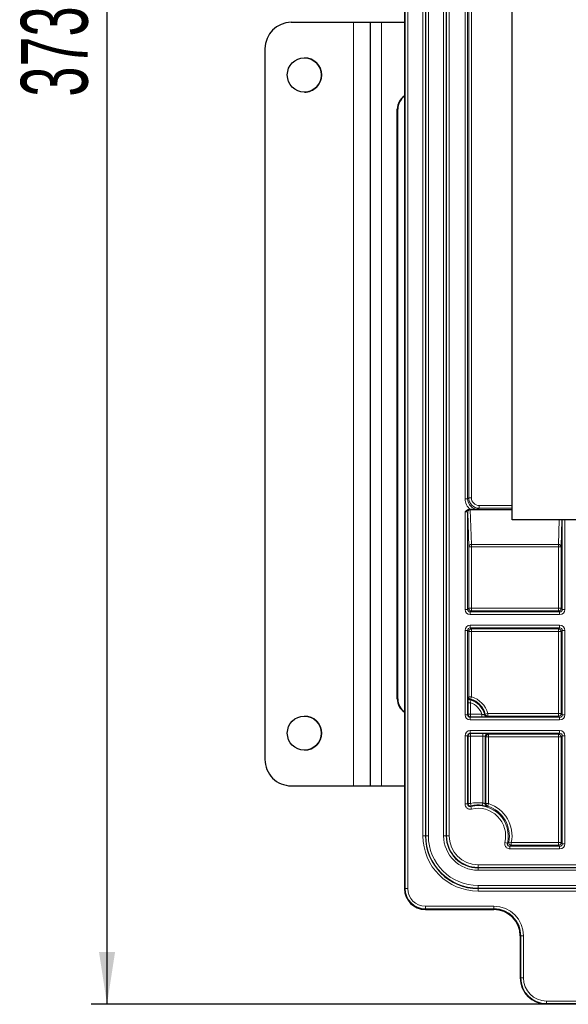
# Model space of a CAD drawing. Header units: millimetres. Extents: x 5 to 418, y 2 to 292.
# Tile 44 of 51: x 284 to 319, y 127 to 190. Entities that reach past the tile are written whole.
import ezdxf

# ---------------------------------------------------------------- set-up
doc = ezdxf.new("R2010")
doc.units = ezdxf.units.MM
doc.layers.add('SLD-0', color=7, linetype='Continuous')
doc.styles.add('SLDTEXTSTYLE0', font='TXT', dxfattribs={"width": 0.605})
doc.dimstyles.new('SLDDIMSTYLE0', dxfattribs={"dimtxt": 4.10931, "dimasz": 3.302, "dimexe": 0, "dimexo": 0.0625, "dimgap": 1.027327, "dimtad": 1, "dimlfac": 3, "dimrnd": 1e-09, "dimzin": 12, "dimdsep": 46, "dimtxsty": 'SLDTEXTSTYLE0', "dimsah": 1, "dimcen": 0.09, "dimadec": 0, "dimazin": 3, "dimtfac": 1, "dimtofl": 0, "dimtmove": 0, "dimatfit": 3, "dimfxl": 1, "dimfrac": 2, "dimtolj": 1, "dimtzin": 12, "dimarcsym": 0})

# ---------------------------------------------------------------- blocks, each defined once
blk = doc.blocks.new('_D_9')
at = {"layer": 'SLD-0', "color": 7}
for p, q in [((322.708, 251.782), (288.875, 251.782)), ((289.875, 127.448), (289.875, 251.782)), ((317.708, 127.448), (288.875, 127.448))]:
    blk.add_line(p, q, dxfattribs=at)
for points in [[(289.875, 251.782), (289.367, 248.48), (290.383, 248.48)], [(289.875, 127.448), (290.383, 130.75), (289.367, 130.75)]]:
    blk.add_solid(points, dxfattribs=at)
at = {"layer": 'SLD-0', "color": 7, "insert": (284.418, 184.911), "char_height": 4.2333, "attachment_point": 1, "rotation": 90, "style": 'SLDTEXTSTYLE0'}
blk.add_mtext('373', dxfattribs=at)

msp = doc.modelspace()

# ---------------------------------------------------------------- linework, layer by layer
at = {"color": 7, "linetype": 'Continuous', "lineweight": 25}
for p, q in [((308.7085, 245.4483), (308.7085, 134.7816)), ((315.5418, 158.1149), (315.5418, 240.4483)), ((301.542, 189.615), (305.4754, 189.615)), ((301.542, 189.615), (301.542, 189.615)), ((305.4754, 189.615), (306.5419, 189.615)), ((306.5419, 189.615), (306.5419, 141.2816)), ((306.5419, 189.615), (307.2604, 189.615)), ((307.2604, 189.615), (308.7085, 189.615)), ((299.8753, 187.9483), (299.8753, 142.9483)), ((299.8754, 187.9483), (299.8754, 142.9483)), ((308.2574, 146.7816), (308.2574, 184.115)), ((308.2885, 146.7816), (308.2885, 184.115)), ((312.8317, 158.7816), (312.8818, 158.7816)), ((376.5418, 158.1149), (315.5418, 158.1149)), ((313.8314, 144.4163), (313.8314, 140.1262)), ((301.542, 141.2816), (305.4754, 141.2816)), ((301.542, 141.2816), (301.542, 141.2816)), ((305.4754, 141.2816), (306.5419, 141.2816)), ((306.5419, 141.2816), (307.2604, 141.2816)), ((307.2604, 141.2816), (308.7085, 141.2816)), ((310.0418, 133.4483), (314.3751, 133.4483)), ((316.0418, 131.7816), (316.0418, 129.1149)), ((321.0858, 127.4483), (317.7085, 127.4483))]:
    msp.add_line(p, q, dxfattribs=at)
at = {"color": 7, "linetype": 'Continuous', "lineweight": 18}
for p, q in [((308.7492, 134.7816), (308.7492, 245.4483)), ((308.9159, 245.4483), (308.9159, 134.7816)), ((309.878, 138.1149), (309.878, 242.1149)), ((310.0447, 242.1149), (310.0447, 138.1149)), ((310.0593, 138.1149), (310.0593, 242.1149)), ((310.2259, 242.1149), (310.2259, 138.1149)), ((311.191, 138.1149), (311.191, 242.1149)), ((311.3576, 242.1149), (311.3576, 138.1149)), ((311.3723, 138.1149), (311.3723, 242.1149)), ((311.5389, 242.1149), (311.5389, 138.1149)), ((312.5447, 159.451), (312.5447, 240.4483)), ((312.7113, 240.4483), (312.7113, 159.451)), ((312.7812, 159.5209), (312.7812, 240.4483)), ((312.9479, 240.4483), (312.9479, 159.5209)), ((305.4754, 189.615), (305.4754, 141.2816)), ((307.2604, 189.615), (307.2604, 141.2816)), ((299.8754, 187.9483), (299.8753, 187.9483)), ((308.2885, 184.115), (308.2574, 184.115)), ((312.5447, 159.451), (312.7113, 159.451)), ((312.7113, 159.451), (312.7812, 159.5209)), ((312.9479, 159.5209), (312.7812, 159.5209)), ((313.4478, 159.021), (313.4478, 158.8543)), ((313.4478, 159.021), (315.5418, 159.021)), ((312.5447, 152.4511), (312.5447, 158.6178)), ((312.7113, 158.6121), (312.7113, 152.4511)), ((312.715, 158.6083), (312.7113, 158.6121)), ((312.7812, 156.4187), (312.715, 158.6083)), ((312.878, 158.7787), (312.8817, 158.775)), ((312.8817, 158.775), (315.5418, 158.775)), ((312.8817, 158.7527), (312.8817, 158.775)), ((312.8817, 158.7527), (312.9479, 156.563)), ((315.5418, 158.7527), (312.8817, 158.7527)), ((313.4478, 158.8543), (313.3779, 158.7844)), ((315.5418, 158.8543), (313.4478, 158.8543)), ((318.469, 156.563), (318.516, 158.1149)), ((318.687, 158.1149), (318.6357, 156.4187)), ((318.7056, 152.4511), (318.7056, 158.1149)), ((318.8722, 158.1149), (318.8722, 152.4511)), ((312.9479, 156.563), (318.469, 156.563)), ((312.9479, 156.563), (312.9479, 156.4187)), ((318.469, 156.4187), (318.469, 156.563)), ((312.7812, 152.521), (312.7812, 156.4187)), ((312.9479, 156.4187), (312.7812, 156.4187)), ((312.9479, 156.4187), (312.9479, 152.521)), ((318.469, 156.4187), (312.9479, 156.4187)), ((318.469, 152.521), (318.469, 156.4187)), ((318.6357, 156.4187), (318.469, 156.4187)), ((318.6357, 156.4187), (318.6357, 152.521)), ((312.7113, 152.4511), (312.5447, 152.4511)), ((312.7113, 152.4511), (312.7812, 152.521)), ((312.9479, 152.521), (312.7812, 152.521)), ((312.9479, 152.3544), (312.878, 152.2844)), ((312.878, 152.2844), (312.878, 152.1178)), ((312.878, 152.2844), (318.539, 152.2844)), ((318.539, 152.1178), (312.878, 152.1178)), ((312.9479, 152.521), (312.9479, 152.3544)), ((312.9479, 152.521), (318.469, 152.521)), ((318.469, 152.3544), (312.9479, 152.3544)), ((318.469, 152.521), (318.469, 152.3544)), ((318.6357, 152.521), (318.469, 152.521)), ((318.539, 152.2844), (318.469, 152.3544)), ((318.539, 152.2844), (318.539, 152.1178)), ((318.6357, 152.521), (318.7056, 152.4511)), ((318.7056, 152.4511), (318.8722, 152.4511)), ((312.5447, 145.7844), (312.5447, 151.1121)), ((312.7113, 151.1121), (312.5447, 151.1121)), ((312.7113, 151.1121), (312.7113, 145.7844)), ((312.7812, 151.0422), (312.7113, 151.1121)), ((312.7812, 146.9123), (312.7812, 151.0422)), ((312.9479, 151.0422), (312.7812, 151.0422)), ((312.878, 151.4454), (318.539, 151.4454)), ((312.878, 151.2787), (312.878, 151.4454)), ((318.539, 151.2787), (312.878, 151.2787)), ((312.878, 151.2787), (312.9479, 151.2088)), ((312.9479, 151.2088), (318.469, 151.2088)), ((312.9479, 151.0422), (312.9479, 151.2088)), ((312.9479, 151.0422), (312.9479, 146.9123)), ((318.469, 151.0422), (312.9479, 151.0422)), ((318.469, 151.2088), (318.539, 151.2787)), ((318.469, 151.0422), (318.469, 151.2088)), ((318.6357, 151.0422), (318.469, 151.0422)), ((318.469, 145.8543), (318.469, 151.0422)), ((318.539, 151.2787), (318.539, 151.4454)), ((318.7056, 151.1121), (318.6357, 151.0422)), ((318.6357, 151.0422), (318.6357, 145.8543)), ((318.8722, 151.1121), (318.7056, 151.1121)), ((318.7056, 145.7844), (318.7056, 151.1121)), ((318.8722, 151.1121), (318.8722, 145.7844)), ((308.2574, 146.7816), (308.2885, 146.7816)), ((312.7347, 145.8078), (312.7347, 146.5352)), ((312.7347, 146.5352), (312.9013, 146.5352)), ((312.7404, 146.8811), (312.7812, 146.9123)), ((312.9479, 146.9123), (312.7812, 146.9123)), ((312.9013, 146.5352), (312.9013, 145.8078)), ((312.9027, 146.7519), (312.9479, 146.9123)), ((312.7113, 145.7844), (312.5447, 145.7844)), ((312.7113, 145.7844), (312.7347, 145.8078)), ((312.7347, 145.8078), (312.9013, 145.8078)), ((312.9013, 145.6412), (312.878, 145.6178)), ((312.878, 145.4511), (312.878, 145.6178)), ((312.878, 145.6178), (318.539, 145.6178)), ((318.539, 145.4511), (312.878, 145.4511)), ((312.9013, 145.8078), (312.9013, 145.6412)), ((312.9013, 145.8078), (313.6132, 145.8078)), ((313.6132, 145.6412), (312.9013, 145.6412)), ((313.6132, 145.8078), (313.6132, 145.6412)), ((313.9891, 145.8543), (313.828, 145.8117)), ((313.9891, 145.6877), (313.9573, 145.6469)), ((313.9891, 145.6877), (313.9891, 145.8543)), ((313.9891, 145.8543), (318.469, 145.8543)), ((318.469, 145.6877), (313.9891, 145.6877)), ((318.469, 145.6877), (318.469, 145.8543)), ((318.6357, 145.8543), (318.469, 145.8543)), ((318.539, 145.6178), (318.469, 145.6877)), ((318.539, 145.4511), (318.539, 145.6178)), ((318.6357, 145.8543), (318.7056, 145.7844)), ((318.8722, 145.7844), (318.7056, 145.7844)), ((312.878, 144.7787), (318.539, 144.7787)), ((312.878, 144.6121), (312.878, 144.7787)), ((318.539, 144.6121), (318.539, 144.7787)), ((312.5447, 140.1309), (312.5447, 144.4454)), ((312.7113, 144.4454), (312.5447, 144.4454)), ((312.7113, 144.4454), (312.7113, 140.1309)), ((312.7347, 144.422), (312.7113, 144.4454)), ((312.7347, 140.1606), (312.7347, 144.422)), ((312.7347, 144.422), (312.9013, 144.422)), ((318.539, 144.6121), (312.878, 144.6121)), ((312.878, 144.6121), (312.9013, 144.5887)), ((312.9013, 144.5887), (313.6648, 144.5887)), ((312.9013, 144.422), (312.9013, 144.5887)), ((312.9013, 144.422), (312.9013, 140.1606)), ((313.6648, 144.422), (312.9013, 144.422)), ((313.6648, 144.422), (313.6648, 144.5887)), ((313.6648, 140.1946), (313.6648, 144.422)), ((313.8723, 144.3755), (313.8314, 144.4163)), ((313.8723, 140.156), (313.8723, 144.3755)), ((313.8723, 144.3755), (314.0389, 144.3755)), ((313.9981, 144.583), (314.0389, 144.5421)), ((314.0389, 144.5421), (318.469, 144.5421)), ((314.0389, 144.5421), (314.0389, 144.3755)), ((314.0389, 144.3755), (314.0389, 140.156)), ((318.469, 144.3755), (314.0389, 144.3755)), ((318.469, 144.5421), (318.539, 144.6121)), ((318.469, 144.5421), (318.469, 144.3755)), ((318.469, 137.6877), (318.469, 144.3755)), ((318.469, 144.3755), (318.6357, 144.3755)), ((318.7056, 144.4454), (318.6357, 144.3755)), ((318.6357, 144.3755), (318.6357, 137.6877)), ((318.7056, 144.4454), (318.8722, 144.4454)), ((318.7056, 137.6178), (318.7056, 144.4454)), ((318.8722, 144.4454), (318.8722, 137.6178)), ((299.8753, 142.9483), (299.8754, 142.9483)), ((312.5447, 140.1309), (312.7113, 140.1309)), ((312.7113, 140.1309), (312.7347, 140.1606)), ((312.9013, 140.1606), (312.7347, 140.1606)), ((312.9389, 139.9982), (312.9013, 140.1606)), ((312.9578, 139.8073), (312.9179, 139.9691)), ((313.6418, 140.0296), (313.6648, 140.1946)), ((313.8314, 140.1262), (313.8723, 140.156)), ((314.0389, 140.156), (313.8723, 140.156)), ((314.0389, 140.156), (313.9874, 139.9976)), ((309.878, 138.1149), (310.0447, 138.1149)), ((310.0593, 138.1149), (310.0447, 138.1149)), ((310.2259, 138.1149), (310.0593, 138.1149)), ((311.3576, 138.1149), (311.191, 138.1149)), ((311.3576, 138.1149), (311.3723, 138.1149)), ((311.5389, 138.1149), (311.3723, 138.1149)), ((315.0675, 137.6976), (315.2293, 137.6577)), ((315.4785, 137.6877), (315.3152, 137.7208)), ((315.3911, 137.2845), (315.3911, 137.4511)), ((315.3911, 137.4511), (318.539, 137.4511)), ((318.539, 137.2845), (315.3911, 137.2845)), ((315.4785, 137.521), (315.4785, 137.6877)), ((315.4785, 137.6877), (318.469, 137.6877)), ((318.469, 137.521), (315.4785, 137.521)), ((318.469, 137.521), (318.469, 137.6877)), ((318.469, 137.6877), (318.6357, 137.6877)), ((318.539, 137.4511), (318.469, 137.521)), ((318.539, 137.2845), (318.539, 137.4511)), ((318.6357, 137.6877), (318.7056, 137.6178)), ((318.7056, 137.6178), (318.8722, 137.6178)), ((313.3751, 136.2787), (313.3751, 136.1121)), ((313.3751, 136.2787), (378.7085, 136.2787)), ((378.7085, 136.1121), (313.3751, 136.1121)), ((313.3751, 136.0974), (313.3751, 136.1121)), ((313.3751, 136.0974), (378.7085, 136.0974)), ((313.3751, 136.0974), (313.3751, 135.9308)), ((378.7085, 135.9308), (313.3751, 135.9308)), ((308.7085, 134.7816), (308.7492, 134.7816)), ((308.7085, 134.7816), (308.7085, 134.7816)), ((308.7492, 134.7816), (308.9159, 134.7816)), ((313.3751, 134.9657), (313.3751, 134.7991)), ((313.3751, 134.9657), (378.7085, 134.9657)), ((313.3751, 134.7991), (313.3751, 134.7844)), ((378.7085, 134.7991), (313.3751, 134.7991)), ((313.3751, 134.6178), (313.3751, 134.7844)), ((313.3751, 134.7844), (378.7085, 134.7844)), ((378.7085, 134.6178), (313.3751, 134.6178)), ((310.0418, 133.489), (310.0418, 133.6557)), ((310.0418, 133.6557), (314.3751, 133.6557)), ((314.3751, 133.489), (310.0418, 133.489)), ((310.0418, 133.489), (310.0418, 133.4483)), ((310.0418, 133.4483), (310.0418, 133.4483)), ((314.3751, 133.489), (314.3751, 133.6557)), ((314.3751, 133.4483), (314.3751, 133.489)), ((314.3751, 133.4483), (314.3751, 133.4483)), ((316.0826, 131.7816), (316.0418, 131.7816)), ((316.0418, 131.7816), (316.0418, 131.7816)), ((316.0826, 131.7816), (316.2492, 131.7816)), ((316.0826, 129.1149), (316.0826, 131.7816)), ((316.2492, 131.7816), (316.2492, 129.1149)), ((316.0418, 129.1149), (316.0826, 129.1149)), ((316.0418, 129.1149), (316.0418, 129.1149)), ((316.0826, 129.1149), (316.2492, 129.1149)), ((317.7085, 127.6557), (374.3751, 127.6557)), ((317.7085, 127.6557), (317.7085, 127.489)), ((374.3751, 127.489), (317.7085, 127.489)), ((317.7085, 127.489), (317.7085, 127.4483)), ((317.7085, 127.4483), (374.3751, 127.4483)), ((317.7085, 127.4483), (317.7085, 127.4483))]:
    msp.add_line(p, q, dxfattribs=at)
at = {"color": 7, "linetype": 'Continuous', "lineweight": 18, "flags": 128}
msp.add_lwpolyline([(312.9389, 139.9982), (312.9337, 139.991), (312.9179, 139.9691)], dxfattribs=at)
at = {"color": 7, "linetype": 'Continuous', "lineweight": 25}
for centre in [(302.3754, 186.2816), (302.3754, 144.615)]:
    msp.add_circle(centre, 1.0833, dxfattribs=at)
for centre, radius, start, end in [((301.542, 187.9483), 1.6667, 90, 179.987916), ((301.542, 187.9483), 1.6667, 90, 179.987916), ((302.3753, 186.2816), 1.0833, 0.012084, 90), ((302.3753, 186.2816), 1.0833, 270, 0.012084), ((309.2579, 184.1156), 1.0005, 123.304698, 180.035993), ((309.2894, 184.1154), 1.0009, 125.477679, 180.024793), ((309.2579, 146.781), 1.0005, 179.964004, 236.698917), ((309.2893, 146.7811), 1.0008, 179.970916, 234.53189), ((312.5418, 145.4713), 1.3305, 14.823192, 74.261521), ((302.3753, 144.615), 1.0833, 270, 90), ((313.9573, 145.8136), 0.1667, 193.604382, 218.089572), ((301.542, 142.9483), 1.6667, 179.987916, 270), ((301.542, 142.9483), 1.6667, 179.987916, 270), ((313.3751, 138.1149), 1.9331, 82.07061, 103.040443), ((313.9981, 140.1262), 0.1667, 180.013335, 200.773853), ((313.3751, 138.1149), 3.3305, 180, 270), ((313.3751, 138.1149), 2.0175, 180, 270), ((310.0418, 134.7816), 1.3333, 180, 270), ((314.3751, 131.7816), 1.7074, 0, 90), ((314.3751, 131.7816), 1.6667, 0, 90)]:
    msp.add_arc(centre, radius, start, end, dxfattribs=at)
at = {"color": 7, "linetype": 'Continuous', "lineweight": 18}
for centre, radius, start, end in [((312.878, 158.612), 0.1667, 90.020437, 179.979563), ((312.8817, 158.6083), 0.1667, 90.020437, 179.979563), ((312.8728, 158.5946), 0.1583, 86.775786, 175.019641), ((312.939, 156.4049), 0.1583, 86.775786, 175.019641), ((318.4779, 156.4049), 0.1583, 4.980359, 93.224214), ((312.9479, 152.5211), 0.1667, 180.020437, 269.979563), ((318.469, 152.5211), 0.1667, 270.020437, 359.979563), ((312.9479, 151.0421), 0.1667, 90.020437, 179.979563), ((318.469, 151.0421), 0.1667, 0.020437, 89.979563), ((312.9071, 146.8811), 0.1667, 180.014985, 255.459282), ((312.9479, 146.9124), 0.1667, 180.014605, 254.246916), ((315.4382, 143.7647), 3.9182, 130.324092, 131.045792), ((312.5418, 145.4713), 1.2896, 13.590026, 75.474267), ((312.5418, 145.4713), 1.123, 17.434602, 71.327373), ((312.5418, 145.4713), 1.4971, 14.823192, 74.261521), ((312.9014, 145.8079), 0.1667, 180.020437, 269.979563), ((310.8934, 148.3446), 3.8765, 318.46891, 319.202272), ((313.9574, 145.8136), 0.1667, 218.088541, 269.984672), ((313.9891, 145.8544), 0.1667, 194.838083, 269.985109), ((318.469, 145.8544), 0.1667, 270.020437, 359.979563), ((312.9014, 144.422), 0.1667, 90.020437, 179.979563), ((313.9981, 144.4163), 0.1667, 90.020437, 179.979563), ((314.039, 144.3754), 0.1667, 90.020437, 179.979563), ((318.469, 144.3754), 0.1667, 0.020437, 89.979563), ((312.9014, 140.1606), 0.1667, 180.027446, 283.012998), ((313.3751, 138.1149), 2.0998, 82.07061, 103.040443), ((313.3751, 138.1149), 1.9098, 346.146727, 103.853273), ((313.3751, 138.1149), 1.7431, 346.146727, 103.853273), ((313.9981, 140.1262), 0.1667, 200.773135, 252.776108), ((314.039, 140.1561), 0.1667, 180.013915, 251.971177), ((317.8055, 135.1393), 6.1791, 128.163985, 128.620621), ((313.3751, 138.1149), 1.9797, 348.518082, 71.985092), ((313.3751, 138.1149), 2.1463, 348.518082, 71.985092), ((313.3751, 138.1149), 3.4971, 180, 270), ((313.3751, 138.1149), 3.3158, 180, 270), ((313.3751, 138.1149), 3.1492, 180, 270), ((313.3751, 138.1149), 2.1841, 180, 270), ((313.3751, 138.1149), 2.0029, 180, 270), ((313.3751, 138.1149), 1.8362, 180, 270), ((315.4786, 137.6877), 0.1667, 168.544539, 269.973543), ((318.469, 137.6877), 0.1667, 270.020437, 359.979563), ((310.0418, 134.7816), 1.2926, 180, 270), ((310.0418, 134.7816), 1.1259, 180, 270), ((314.3751, 131.7816), 1.8741, 0, 90), ((317.7085, 129.1149), 1.6666, 180, 270), ((317.7085, 129.1149), 1.6259, 180, 270), ((317.7085, 129.1149), 1.4592, 180, 270)]:
    msp.add_arc(centre, radius, start, end, dxfattribs=at)
for centre, major_axis, ratio, start_param, end_param in [((313.3781, 159.4512), (-0.5894, -0.5894), 0.9996955, 5.4979394, 6.4307703), ((313.3781, 159.4512), (0.4716, 0.4716), 0.9995433, 2.3563468, 3.9268385), ((313.448, 159.5211), (0.4715, 0.4715), 0.9998477, 2.3563468, 3.9268385), ((313.448, 159.5211), (-0.3537, -0.3537), 0.9996955, 5.4979394, 7.0684312), ((312.5447, 158.612), (0.1667, 0), 0.0349101, 0.0174533, 1.5707963), ((312.5447, 158.7786), (0.3333, 0), 0.0174551, 0.0174533, 0.5337046), ((312.8781, 152.4512), (-0.2358, -0.2358), 0.9996955, 5.4979394, 7.0684312), ((312.8781, 152.4512), (0.118, 0.118), 0.999087, 2.3563468, 3.9268385), ((318.5389, 152.4512), (0.2358, -0.2358), 0.9996955, 5.4979394, 7.0684312), ((318.5389, 152.4512), (0.118, -0.118), 0.999087, 5.4979394, 7.0684312), ((312.8781, 151.112), (-0.2358, 0.2358), 0.9996955, 5.4979394, 7.0684312), ((312.8781, 151.112), (0.118, -0.118), 0.999087, 2.3563468, 3.9268385), ((318.5389, 151.112), (0.2358, 0.2358), 0.9996955, 5.4979394, 7.0684312), ((318.5389, 151.112), (0.118, 0.118), 0.999087, 5.4979394, 7.0684312), ((312.8781, 145.7845), (-0.2358, -0.2358), 0.9996955, 5.4979394, 7.0684312), ((312.8781, 145.7845), (0.118, 0.118), 0.999087, 2.3563468, 3.9268385), ((318.5389, 145.7845), (0.2358, -0.2358), 0.9996955, 5.4979394, 7.0684312), ((318.5389, 145.7845), (0.118, -0.118), 0.999087, 5.4979394, 7.0684312), ((312.8781, 144.4453), (-0.2358, 0.2358), 0.9996955, 5.4979394, 7.0684312), ((318.5389, 144.4453), (0.2358, 0.2358), 0.9996955, 5.4979394, 7.0684312), ((312.8781, 144.4453), (0.118, -0.118), 0.999087, 2.3563468, 3.9268385), ((313.6648, 144.5829), (0.3333, 0), 0.0174551, 0.0174533, 1.5707963), ((313.6648, 144.4162), (0.1667, 0), 0.0349101, 0.0174533, 1.5707963), ((318.5389, 144.4453), (0.118, 0.118), 0.999087, 5.4979394, 7.0684312), ((318.5389, 137.6179), (-0.2358, 0.2358), 0.9996955, 2.3563468, 3.9268385), ((318.5389, 137.6179), (0.118, -0.118), 0.999087, 5.4979394, 7.0684312)]:
    msp.add_ellipse(centre, major_axis=major_axis, ratio=ratio, start_param=start_param, end_param=end_param, dxfattribs=at)
at = {"color": 7, "linetype": 'Continuous', "lineweight": 25}
for points, knots in [([(312.5447, 158.6178), (312.545, 158.6181), (312.5775, 158.6506), (312.6379, 158.7095), (312.7362, 158.7708), (312.8034, 158.7784), (312.8317, 158.7816)], [0, 0, 0, 0, 0.0044016, 0.4065115, 0.7501305, 1, 1, 1, 1]), ([(313.3779, 158.7844), (313.377, 158.7844), (313.2831, 158.7836), (313.126, 158.7821), (312.952, 158.7817), (312.8818, 158.7816)], [0, 0, 0, 0, 0.0056692, 0.5984641, 1, 1, 1, 1]), ([(313.6132, 145.6412), (313.6408, 145.6412), (313.7057, 145.6413), (313.7791, 145.6417), (313.813, 145.6423), (313.8192, 145.6424)], [0, 0, 0, 0, 0.37602639, 0.88641413, 1, 1, 1, 1]), ([(313.6418, 140.0296), (313.6657, 140.026), (313.7252, 140.0171), (313.8094, 140.0002), (313.8676, 139.9863), (313.8841, 139.9822), (313.8848, 139.982)], [0, 0, 0, 0, 0.2487643, 0.6178454, 0.9836886, 1, 1, 1, 1])]:
    msp.add_open_spline(points, degree=3, knots=knots, dxfattribs=at)
at = {"color": 7, "linetype": 'Continuous', "lineweight": 18}
for points, knots in [([(312.7404, 146.8811), (312.7401, 146.8798), (312.7391, 146.8761), (312.7375, 146.8405), (312.736, 146.7632), (312.7349, 146.6565), (312.7348, 146.5756), (312.7347, 146.5352)], [0, 0, 0, 0, 0.10726879, 0.31979411, 0.5410229, 0.77067689, 1, 1, 1, 1]), ([(312.8653, 146.7197), (312.8651, 146.7191), (312.8646, 146.7173), (312.8666, 146.6984), (312.8732, 146.6572), (312.8846, 146.5999), (312.8957, 146.5571), (312.9013, 146.5352)], [0, 0, 0, 0, 0.1021309, 0.3056725, 0.522333, 0.7558341, 1, 1, 1, 1]), ([(313.6132, 145.8078), (313.6282, 145.804), (313.6628, 145.7953), (313.714, 145.785), (313.7586, 145.7776), (313.789, 145.7738), (313.7932, 145.7742), (313.7953, 145.7744)], [0, 0, 0, 0, 0.16878973, 0.39019687, 0.59871501, 0.80046877, 1, 1, 1, 1]), ([(313.8192, 145.6424), (313.8417, 145.6427), (313.8931, 145.6434), (313.9446, 145.645), (313.9531, 145.6462), (313.9573, 145.6469)], [0, 0, 0, 0, 0.2801686, 0.6400323, 1, 1, 1, 1]), ([(312.5447, 140.1309), (312.5452, 140.117), (312.5472, 140.0657), (312.5743, 139.9792), (312.6414, 139.8871), (312.7353, 139.823), (312.8459, 139.7912), (312.9205, 139.8019), (312.9578, 139.8073)], [0, 0, 0, 0, 0.0696697, 0.2557079, 0.4417321, 0.6277901, 0.8138961, 1, 1, 1, 1]), ([(312.9179, 139.9691), (312.8992, 139.9664), (312.8619, 139.961), (312.8066, 139.9769), (312.7596, 140.009), (312.7261, 140.055), (312.7126, 140.0983), (312.7116, 140.1239), (312.7113, 140.1309)], [0, 0, 0, 0, 0.1861542, 0.3722434, 0.5582516, 0.7442415, 0.9303026, 1, 1, 1, 1]), ([(313.8314, 140.1262), (313.8293, 140.1268), (313.8251, 140.1281), (313.797, 140.1429), (313.7563, 140.1624), (313.7099, 140.1811), (313.6777, 140.1908), (313.6648, 140.1946)], [0, 0, 0, 0, 0.20277818, 0.40941767, 0.6251699, 0.8489869, 1, 1, 1, 1]), ([(313.8848, 139.982), (313.9025, 139.9775), (313.939, 139.9682), (313.9454, 139.9674), (313.9488, 139.967)], [0, 0, 0, 0, 0.4842803, 1, 1, 1, 1]), ([(315.0675, 137.6976), (315.0647, 137.6839), (315.0544, 137.6336), (315.06, 137.5431), (315.103, 137.4376), (315.1789, 137.353), (315.2787, 137.2955), (315.3536, 137.2882), (315.3911, 137.2845)], [0, 0, 0, 0, 0.0696697, 0.2557079, 0.4417321, 0.6277901, 0.8138961, 1, 1, 1, 1]), ([(315.3911, 137.4511), (315.3724, 137.4529), (315.3349, 137.4566), (315.285, 137.4853), (315.247, 137.5277), (315.2255, 137.5804), (315.2227, 137.6257), (315.2279, 137.6508), (315.2293, 137.6577)], [0, 0, 0, 0, 0.1861542, 0.3722434, 0.5582516, 0.7442415, 0.9303026, 1, 1, 1, 1]), ([(315.2293, 137.6577), (315.2438, 137.6681), (315.2729, 137.6891), (315.3011, 137.7103), (315.3152, 137.7208)], [0, 0, 0, 0, 0.4986723, 1, 1, 1, 1]), ([(315.4785, 137.521), (315.4641, 137.5094), (315.4355, 137.486), (315.4059, 137.4627), (315.3911, 137.4511)], [0, 0, 0, 0, 0.50132716, 1, 1, 1, 1])]:
    msp.add_open_spline(points, degree=3, knots=knots, dxfattribs=at)

# ---------------------------------------------------------------- dimensions: what is measured, and where the dimension line sits
at = {"layer": 'SLD-0', "color": 7}
dim = msp.add_linear_dim(base=(289.8751, 251.7815), p1=(317.7085, 127.4483), p2=(322.7085, 251.7815), angle=90, dimstyle='SLDDIMSTYLE0', dxfattribs=at)
dim.commit()
dim.dimension.update_dxf_attribs({"geometry": '_D_9', "text_midpoint": (289.8751, 189.6149), "dimtype": 160})

doc.saveas('drawing.dxf')
